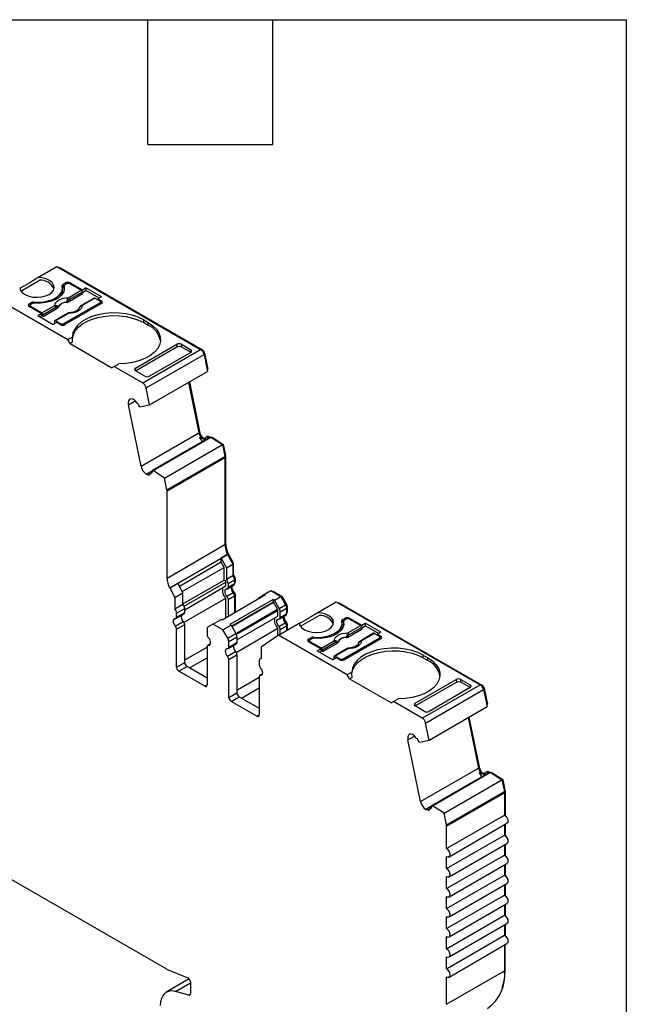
# Model space of a CAD drawing. Header units: millimetres. Extents: x 6 to 273, y 6 to 210.
# Tile 8 of 8: x 236 to 273, y 149 to 210. Entities that reach past the tile are written whole.
import ezdxf

# ---------------------------------------------------------------- set-up
doc = ezdxf.new("R2010")
doc.units = ezdxf.units.MM
doc.linetypes.add('SLD-Solid', pattern=[0])
doc.layers.add('TEXT', color=140, linetype='SLD-Solid', lineweight=25)

msp = doc.modelspace()

# ---------------------------------------------------------------- linework, layer by layer
for p, q in [((237.119, 193.805), (238.28, 194.475)), ((238.28, 194.475), (247.062, 189.405)), ((238.382, 194.416), (238.418, 194.436)), ((238.418, 194.436), (247.168, 189.385)), ((236.087, 192.973), (237.232, 193.634)), ((238.631, 192.995), (238.631, 193.158)), ((238.811, 193.475), (238.669, 193.393)), ((238.669, 193.23), (238.669, 193.393)), ((238.669, 193.23), (238.717, 193.257)), ((238.717, 193.271), (238.717, 193.107)), ((238.719, 193.254), (238.719, 193.091)), ((238.728, 193.046), (238.719, 193.091)), ((238.881, 193.414), (238.775, 193.352)), ((238.811, 193.475), (238.811, 193.373)), ((239.093, 193.475), (239.839, 193.045)), ((239.093, 193.414), (239.093, 193.475)), ((239.093, 193.414), (239.771, 193.022)), ((239.839, 193.045), (240.051, 193.167)), ((240.999, 192.62), (240.051, 193.167)), ((240.051, 193.167), (240.051, 193.004)), ((238.983, 192.315), (239.848, 192.815)), ((238.984, 192.568), (239.771, 193.022)), ((239.842, 192.907), (239.054, 192.453)), ((240.558, 192.544), (239.771, 192.09)), ((240.608, 192.539), (239.821, 192.085)), ((239.839, 192.926), (239.839, 193.045)), ((239.842, 192.907), (239.848, 192.815)), ((239.843, 192.884), (240.051, 193.004)), ((240.858, 192.538), (240.051, 193.004)), ((240.608, 192.539), (240.897, 192.373)), ((240.999, 192.62), (240.787, 192.497)), ((240.787, 192.497), (241.003, 192.373)), ((240.787, 192.497), (240.787, 192.436)), ((234.745, 192.434), (238.952, 190.005)), ((236.725, 192.271), (236.583, 192.189)), ((236.583, 192.026), (236.583, 192.189)), ((236.583, 192.026), (236.645, 192.062)), ((237.329, 191.595), (236.583, 192.026)), ((236.645, 192.087), (236.645, 191.99)), ((236.795, 192.209), (236.689, 192.148)), ((237.367, 191.635), (236.689, 192.026)), ((236.689, 192.026), (236.689, 191.964)), ((236.725, 192.271), (236.725, 192.169)), ((236.897, 192.241), (236.897, 192.303)), ((237.367, 191.635), (238.154, 192.089)), ((238.225, 191.974), (237.437, 191.519)), ((237.444, 191.427), (238.309, 191.926)), ((238.705, 190.985), (240.897, 192.25)), ((241.003, 192.209), (238.775, 190.924)), ((240.897, 192.148), (240.897, 192.25)), ((240.941, 192.174), (240.941, 192.311)), ((241.003, 192.209), (240.941, 192.245)), ((241.003, 192.209), (241.003, 192.373)), ((237.116, 191.473), (237.329, 191.595)), ((237.116, 191.473), (238.065, 190.926)), ((237.258, 191.391), (237.329, 191.432)), ((237.329, 191.595), (237.329, 191.432)), ((237.444, 191.427), (237.329, 191.493)), ((237.444, 191.427), (237.437, 191.519)), ((238.941, 191.611), (238.154, 191.156)), ((238.991, 191.606), (238.204, 191.151)), ((238.277, 191.048), (238.065, 190.926)), ((238.133, 191.118), (238.126, 191.033)), ((238.188, 190.997), (238.126, 191.033)), ((238.492, 190.985), (238.204, 191.151)), ((238.492, 190.924), (238.277, 191.048)), ((238.492, 190.924), (238.492, 190.985)), ((238.705, 190.985), (238.705, 190.897)), ((243.584, 191.209), (243.866, 191.046)), ((243.584, 191.046), (243.584, 191.209)), ((243.584, 191.046), (243.866, 190.883)), ((243.866, 190.883), (243.866, 191.046)), ((239.23, 190.166), (238.952, 190.005)), ((239.093, 189.76), (238.952, 190.005)), ((239.245, 189.848), (239.093, 189.76)), ((239.093, 189.76), (241.639, 188.291)), ((243.089, 188.271), (245.598, 189.719)), ((243.089, 188.107), (245.611, 189.563)), ((245.598, 189.719), (245.611, 189.563)), ((245.882, 189.719), (246.453, 189.389)), ((245.894, 189.563), (245.882, 189.719)), ((245.894, 189.563), (246.466, 189.233)), ((243.526, 187.364), (247.062, 189.405)), ((243.731, 187.065), (247.267, 189.106)), ((246.453, 189.226), (243.944, 187.777)), ((246.453, 189.389), (246.466, 189.233)), ((247.123, 189.359), (247.168, 189.385)), ((247.253, 189.156), (247.304, 189.185)), ((247.267, 189.106), (247.48, 188.063)), ((247.304, 189.185), (247.505, 188.207)), ((241.78, 188.372), (241.639, 188.291)), ((241.78, 188.372), (242.059, 188.533)), ((241.78, 188.372), (243.526, 187.364)), ((243.077, 188.1), (243.089, 188.271)), ((243.66, 187.777), (243.089, 188.107)), ((243.944, 186.022), (247.48, 188.063)), ((247.456, 188.179), (247.505, 188.207)), ((243.944, 186.022), (243.731, 187.065)), ((246.325, 187.397), (246.956, 184.316)), ((246.373, 187.425), (246.993, 184.395)), ((242.652, 186.03), (243.061, 186.267)), ((243.42, 182.275), (242.652, 186.03)), ((242.921, 186.36), (242.8, 186.392)), ((243.228, 186.108), (243.178, 186.122)), ((243.358, 185.904), (243.317, 185.915)), ((243.358, 185.904), (243.944, 186.022)), ((243.42, 182.275), (246.956, 184.316)), ((244.154, 182.015), (247.69, 184.056)), ((246.945, 184.367), (246.993, 184.395)), ((246.992, 184.013), (247.063, 184.054)), ((247.063, 184.054), (247.346, 183.978)), ((247.464, 184.087), (247.393, 184.046)), ((247.475, 184.053), (247.546, 184.094)), ((247.475, 184.053), (247.578, 184.026)), ((247.546, 184.094), (247.648, 184.067)), ((247.578, 184.026), (247.648, 184.067)), ((247.648, 184.067), (247.69, 184.056)), ((247.664, 184.062), (247.67, 184.066)), ((247.67, 184.066), (247.773, 184.039)), ((247.69, 184.056), (248.394, 183.593)), ((244.113, 182.026), (247.578, 184.026)), ((244.858, 181.551), (248.394, 183.593)), ((246.992, 184.013), (247.292, 183.933)), ((247.146, 184.032), (247.152, 184.035)), ((247.152, 184.035), (247.347, 183.983)), ((247.292, 183.933), (247.342, 183.962)), ((247.763, 184.008), (247.803, 184.031)), ((247.773, 184.039), (247.803, 184.031)), ((247.803, 184.031), (248.444, 183.608)), ((248.394, 183.593), (248.54, 182.876)), ((248.396, 183.58), (248.444, 183.608)), ((248.444, 183.608), (248.578, 182.956)), ((245.005, 180.835), (248.54, 182.876)), ((248.53, 182.928), (248.578, 182.956)), ((248.538, 182.885), (248.583, 182.911)), ((248.583, 182.911), (248.583, 177.584)), ((245.012, 180.767), (248.547, 182.809)), ((248.547, 182.809), (248.547, 177.482)), ((244.115, 182.001), (243.743, 181.786)), ((243.743, 181.786), (243.864, 181.754)), ((243.864, 181.754), (244.014, 181.841)), ((244.111, 181.92), (244.028, 181.873)), ((244.047, 181.874), (244.11, 181.91)), ((244.047, 181.874), (244.097, 181.861)), ((244.113, 182.026), (244.154, 182.015)), ((244.858, 181.551), (244.154, 182.015)), ((245.005, 180.835), (244.858, 181.551)), ((245.012, 175.441), (245.012, 180.767)), ((245.012, 175.441), (248.547, 177.482)), ((248.547, 177.564), (248.583, 177.584)), ((245.17, 174.836), (248.705, 176.877)), ((248.705, 176.875), (248.317, 176.65)), ((248.685, 176.918), (248.741, 176.95)), ((248.687, 176.914), (248.741, 176.945)), ((248.705, 176.877), (248.705, 176.875)), ((248.705, 176.875), (249.02, 176.292)), ((248.741, 176.95), (248.741, 176.945)), ((248.741, 176.945), (249.055, 176.363)), ((248.317, 176.407), (245.765, 174.934)), ((248.317, 176.407), (248.317, 176.65)), ((248.317, 176.65), (248.631, 176.067)), ((248.489, 176.086), (248.317, 176.407)), ((248.631, 176.067), (249.02, 176.292)), ((248.999, 176.33), (249.055, 176.363)), ((249.02, 176.292), (249.02, 175.607)), ((249.055, 176.363), (249.055, 175.653)), ((245.938, 174.613), (248.489, 176.086)), ((248.489, 175.317), (248.489, 176.086)), ((248.631, 176.067), (248.631, 175.382)), ((249.02, 175.633), (249.055, 175.653)), ((245.17, 174.834), (245.665, 175.119)), ((245.979, 174.537), (245.665, 175.119)), ((245.979, 173.868), (248.489, 175.317)), ((246.058, 173.719), (248.599, 175.186)), ((248.599, 174.958), (248.599, 175.186)), ((248.631, 175.382), (249.02, 175.607)), ((248.741, 175.104), (249.13, 175.328)), ((248.741, 175.104), (248.741, 174.876)), ((248.741, 174.876), (249.13, 175.101)), ((249.121, 175.405), (249.165, 175.43)), ((249.13, 175.328), (249.13, 175.101)), ((249.13, 175.182), (249.165, 175.203)), ((249.13, 175.149), (249.144, 175.157)), ((249.165, 175.43), (249.165, 175.203)), ((245.17, 174.834), (245.17, 174.836)), ((245.17, 174.834), (245.484, 174.251)), ((245.484, 174.251), (245.979, 174.537)), ((245.979, 173.851), (245.979, 174.537)), ((246.089, 173.509), (248.599, 174.958)), ((248.656, 174.327), (249.045, 174.551)), ((248.699, 174.785), (249.088, 175.009)), ((249.068, 174.523), (249.123, 174.554)), ((249.117, 174.427), (249.165, 174.455)), ((249.165, 174.455), (249.165, 173.333)), ((250.665, 174.28), (250.956, 174.448)), ((250.956, 174.448), (251.345, 174.673)), ((250.956, 174.448), (251.027, 174.407)), ((251.345, 174.673), (251.958, 174.319)), ((251.445, 174.615), (251.48, 174.635)), ((251.48, 174.635), (252.035, 174.315)), ((245.484, 174.251), (245.484, 173.566)), ((245.484, 173.566), (245.979, 173.851)), ((246.048, 172.737), (248.599, 174.21)), ((251.027, 174.407), (248.375, 172.877)), ((248.599, 173.006), (248.599, 174.21)), ((248.741, 174.128), (249.13, 174.352)), ((248.741, 174.128), (248.741, 173.088)), ((251.499, 174.135), (248.847, 172.604)), ((251.499, 173.972), (248.953, 172.502)), ((248.959, 172.492), (251.511, 173.965)), ((249.13, 174.352), (249.13, 173.312)), ((251.499, 174.135), (251.499, 173.972)), ((251.569, 174.094), (251.499, 174.135)), ((251.511, 173.965), (251.499, 173.972)), ((251.761, 173.532), (251.511, 173.965)), ((251.569, 174.094), (251.958, 174.319)), ((251.861, 173.589), (251.569, 174.094)), ((251.958, 174.319), (252.25, 173.814)), ((251.979, 174.283), (252.035, 174.315)), ((252.035, 174.315), (252.306, 173.846)), ((252.25, 173.814), (252.306, 173.846)), ((254.184, 173.326), (255.345, 173.996)), ((255.345, 173.996), (264.127, 168.927)), ((255.447, 173.937), (255.483, 173.958)), ((255.483, 173.958), (264.233, 168.907)), ((245.553, 172.968), (246.048, 173.254)), ((245.594, 173.287), (246.089, 173.573)), ((245.594, 173.06), (246.089, 173.346)), ((245.594, 173.06), (245.594, 173.287)), ((246.089, 173.346), (246.089, 173.573)), ((249.209, 172.059), (251.761, 173.532)), ((249.24, 171.995), (251.781, 173.462)), ((251.781, 173.121), (251.781, 173.462)), ((251.861, 173.589), (252.25, 173.814)), ((251.923, 173.38), (252.312, 173.605)), ((251.923, 173.039), (251.923, 173.38)), ((251.923, 173.039), (252.312, 173.264)), ((252.303, 173.681), (252.347, 173.707)), ((252.312, 173.605), (252.312, 173.264)), ((252.312, 173.346), (252.347, 173.366)), ((252.312, 173.312), (252.326, 173.32)), ((252.347, 173.707), (252.347, 173.366)), ((245.509, 172.51), (246.004, 172.796)), ((247.809, 172.632), (247.518, 172.463)), ((247.809, 172.632), (248.304, 172.917)), ((248.423, 172.278), (247.809, 172.632)), ((248.375, 172.877), (248.304, 172.917)), ((249.271, 171.672), (251.781, 173.121)), ((251.81, 171.955), (253.077, 172.687)), ((251.838, 172.49), (252.227, 172.714)), ((251.881, 172.948), (252.27, 173.172)), ((252.25, 172.686), (252.305, 172.717)), ((253.151, 172.494), (254.297, 173.156)), ((255.696, 172.517), (255.696, 172.68)), ((255.734, 172.915), (255.875, 172.996)), ((255.734, 172.751), (255.734, 172.915)), ((255.734, 172.751), (255.782, 172.779)), ((255.782, 172.792), (255.782, 172.629)), ((255.784, 172.776), (255.784, 172.613)), ((255.946, 172.935), (255.84, 172.874)), ((255.875, 172.996), (255.875, 172.894)), ((256.158, 172.996), (256.904, 172.566)), ((256.158, 172.935), (256.158, 172.996)), ((256.158, 172.935), (256.836, 172.544)), ((256.904, 172.566), (257.116, 172.689)), ((258.064, 172.141), (257.116, 172.689)), ((257.116, 172.689), (257.116, 172.525)), ((245.594, 172.311), (246.089, 172.597)), ((245.594, 169.991), (245.594, 172.311)), ((246.089, 170.277), (246.089, 172.597)), ((247.456, 172.326), (247.456, 171.985)), ((248.423, 172.278), (248.918, 172.563)), ((248.714, 171.773), (248.423, 172.278)), ((248.714, 171.773), (249.209, 172.059)), ((248.847, 172.604), (248.918, 172.563)), ((248.918, 172.563), (249.209, 172.059)), ((249.23, 170.9), (251.781, 172.373)), ((251.781, 171.936), (251.781, 172.373)), ((251.923, 172.291), (252.312, 172.516)), ((251.923, 172.021), (251.923, 172.291)), ((252.299, 172.59), (252.347, 172.618)), ((252.312, 172.516), (252.312, 172.245)), ((252.347, 172.618), (252.347, 172.266)), ((255.793, 172.568), (255.784, 172.613)), ((256.048, 171.837), (256.913, 172.336)), ((256.049, 172.089), (256.836, 172.544)), ((256.906, 172.429), (256.119, 171.974)), ((257.623, 172.066), (256.836, 171.611)), ((257.673, 172.061), (256.886, 171.606)), ((256.904, 172.447), (256.904, 172.566)), ((256.906, 172.429), (256.913, 172.336)), ((256.908, 172.405), (257.116, 172.525)), ((257.923, 172.06), (257.116, 172.525)), ((257.673, 172.061), (257.961, 171.894)), ((258.064, 172.141), (257.852, 172.019)), ((247.658, 171.421), (247.497, 171.328)), ((248.776, 171.564), (249.271, 171.85)), ((248.776, 171.223), (248.776, 171.564)), ((248.776, 171.223), (249.271, 171.509)), ((249.271, 171.85), (249.271, 171.509)), ((251.81, 171.955), (250.748, 171.212)), ((256.017, 169.527), (251.81, 171.955)), ((253.648, 171.711), (253.79, 171.792)), ((253.648, 171.547), (253.648, 171.711)), ((253.648, 171.547), (253.71, 171.583)), ((254.393, 171.117), (253.648, 171.547)), ((253.71, 171.608), (253.71, 171.511)), ((253.86, 171.731), (253.754, 171.67)), ((254.432, 171.156), (253.754, 171.547)), ((253.754, 171.547), (253.754, 171.486)), ((253.79, 171.792), (253.79, 171.69)), ((253.962, 171.762), (253.962, 171.825)), ((254.432, 171.156), (255.219, 171.61)), ((255.289, 171.495), (254.502, 171.041)), ((254.509, 170.948), (255.374, 171.448)), ((255.769, 170.506), (257.961, 171.772)), ((258.068, 171.731), (255.84, 170.445)), ((257.852, 172.019), (258.068, 171.894)), ((257.852, 172.019), (257.852, 171.957)), ((257.961, 171.67), (257.961, 171.772)), ((258.005, 171.695), (258.005, 171.833)), ((258.067, 171.731), (258.005, 171.767)), ((258.068, 171.731), (258.068, 171.894)), ((246.089, 170.44), (247.456, 171.229)), ((247.456, 171.237), (247.456, 168.916)), ((247.541, 171.337), (247.65, 171.401)), ((248.691, 170.673), (249.186, 170.959)), ((248.735, 171.131), (249.23, 171.417)), ((250.748, 171.212), (250.748, 170.527)), ((254.181, 170.995), (254.393, 171.117)), ((254.181, 170.995), (255.129, 170.447)), ((254.323, 170.913), (254.393, 170.954)), ((254.393, 171.117), (254.393, 170.954)), ((254.509, 170.948), (254.393, 171.015)), ((254.509, 170.948), (254.502, 171.041)), ((256.006, 171.132), (255.219, 170.678)), ((256.056, 171.127), (255.269, 170.673)), ((245.594, 169.991), (246.089, 170.277)), ((246.372, 169.95), (247.456, 170.576)), ((248.776, 170.475), (249.271, 170.76)), ((248.776, 168.154), (248.776, 170.475)), ((249.271, 170.76), (249.271, 168.44)), ((250.638, 170.376), (250.638, 170.148)), ((250.748, 170.541), (250.7, 170.513)), ((255.342, 170.57), (255.129, 170.447)), ((255.198, 170.639), (255.191, 170.554)), ((255.253, 170.519), (255.191, 170.554)), ((255.557, 170.506), (255.269, 170.673)), ((255.557, 170.445), (255.342, 170.57)), ((255.557, 170.445), (255.557, 170.506)), ((255.769, 170.506), (255.769, 170.419)), ((260.648, 170.731), (260.931, 170.568)), ((260.648, 170.568), (260.648, 170.731)), ((260.648, 170.568), (260.931, 170.404)), ((260.931, 170.404), (260.931, 170.568)), ((245.736, 169.746), (246.231, 170.032)), ((247.314, 168.835), (245.736, 169.746)), ((247.456, 169.324), (246.231, 170.032)), ((256.295, 169.687), (256.017, 169.527)), ((249.271, 168.603), (250.638, 169.392)), ((250.638, 169.4), (250.638, 167.079)), ((250.84, 169.584), (250.679, 169.491)), ((250.723, 169.5), (250.832, 169.564)), ((256.158, 169.282), (256.017, 169.527)), ((256.31, 169.369), (256.158, 169.282)), ((256.158, 169.282), (258.704, 167.812)), ((260.154, 167.792), (262.663, 169.241)), ((260.154, 167.628), (262.676, 169.084)), ((262.663, 169.241), (262.676, 169.084)), ((262.947, 169.241), (263.518, 168.911)), ((262.959, 169.085), (262.947, 169.241)), ((262.959, 169.085), (263.531, 168.755)), ((247.314, 168.835), (247.456, 168.916)), ((248.776, 168.154), (249.271, 168.44)), ((249.554, 168.113), (250.638, 168.739)), ((260.591, 166.886), (264.127, 168.927)), ((260.796, 166.586), (264.331, 168.627)), ((263.518, 168.747), (261.009, 167.299)), ((263.518, 168.911), (263.531, 168.755)), ((264.188, 168.881), (264.233, 168.907)), ((264.318, 168.677), (264.369, 168.707)), ((264.331, 168.627), (264.545, 167.585)), ((264.369, 168.707), (264.569, 167.728)), ((248.918, 167.909), (249.413, 168.195)), ((250.496, 166.998), (248.918, 167.909)), ((249.413, 168.195), (250.638, 167.488)), ((258.845, 167.894), (258.704, 167.812)), ((258.845, 167.894), (259.124, 168.055)), ((260.591, 166.886), (258.845, 167.894)), ((260.142, 167.622), (260.154, 167.792)), ((260.725, 167.298), (260.153, 167.628)), ((261.009, 165.544), (264.545, 167.585)), ((264.521, 167.7), (264.569, 167.728)), ((250.496, 166.998), (250.638, 167.079)), ((263.39, 166.918), (264.02, 163.837)), ((263.438, 166.946), (264.058, 163.917)), ((261.009, 165.544), (260.796, 166.586)), ((259.716, 165.552), (260.126, 165.788)), ((260.485, 161.796), (259.716, 165.552)), ((259.986, 165.881), (259.865, 165.914)), ((260.293, 165.63), (260.243, 165.643)), ((260.423, 165.426), (260.382, 165.437)), ((260.423, 165.426), (261.009, 165.544)), ((260.485, 161.796), (264.02, 163.837)), ((264.01, 163.889), (264.058, 163.917)), ((264.529, 163.608), (264.458, 163.568)), ((264.54, 163.575), (264.611, 163.616)), ((264.611, 163.616), (264.713, 163.588)), ((261.178, 161.547), (264.643, 163.547)), ((261.219, 161.536), (264.754, 163.577)), ((261.923, 161.073), (265.458, 163.114)), ((264.057, 163.535), (264.127, 163.576)), ((264.057, 163.535), (264.357, 163.455)), ((264.127, 163.576), (264.41, 163.5)), ((264.211, 163.553), (264.217, 163.557)), ((264.217, 163.557), (264.412, 163.505)), ((264.357, 163.455), (264.407, 163.483)), ((264.54, 163.575), (264.643, 163.547)), ((264.713, 163.588), (264.754, 163.577)), ((264.729, 163.584), (264.735, 163.587)), ((264.735, 163.587), (264.838, 163.56)), ((264.754, 163.577), (265.458, 163.114)), ((264.828, 163.529), (264.867, 163.552)), ((264.838, 163.56), (264.867, 163.552)), ((264.867, 163.552), (265.509, 163.13)), ((265.458, 163.114), (265.605, 162.398)), ((265.461, 163.102), (265.509, 163.13)), ((265.509, 163.13), (265.643, 162.477)), ((262.07, 160.357), (265.605, 162.398)), ((265.594, 162.449), (265.643, 162.477)), ((265.603, 162.406), (265.648, 162.432)), ((265.648, 162.432), (265.648, 161.068)), ((262.077, 160.289), (265.612, 162.33)), ((265.612, 162.33), (265.612, 160.965)), ((261.18, 161.522), (260.808, 161.308)), ((260.808, 161.308), (260.928, 161.275)), ((260.928, 161.275), (261.078, 161.362)), ((261.176, 161.442), (261.093, 161.394)), ((261.112, 161.396), (261.174, 161.432)), ((261.112, 161.396), (261.162, 161.382)), ((261.178, 161.547), (261.219, 161.536)), ((261.923, 161.073), (261.219, 161.536)), ((262.07, 160.357), (261.923, 161.073)), ((262.077, 158.924), (265.612, 160.965)), ((265.612, 161.047), (265.648, 161.068)), ((265.648, 161.068), (265.648, 160.942)), ((262.077, 158.924), (262.077, 160.289)), ((262.227, 158.42), (265.762, 160.461)), ((265.612, 160.374), (265.612, 159.741)), ((265.648, 160.395), (265.648, 159.717)), ((262.077, 157.7), (265.612, 159.741)), ((262.227, 157.195), (265.762, 159.236)), ((265.612, 159.149), (265.612, 158.516)), ((265.648, 159.17), (265.648, 158.492)), ((262.077, 156.475), (265.612, 158.516)), ((262.077, 157.7), (262.077, 158.435)), ((262.227, 155.97), (265.762, 158.011)), ((265.612, 157.924), (265.612, 157.291)), ((265.648, 157.945), (265.648, 157.267)), ((234.835, 157.414), (244.968, 151.564)), ((262.077, 155.25), (265.612, 157.291)), ((262.077, 156.475), (262.077, 157.21)), ((262.227, 154.745), (265.762, 156.786)), ((265.612, 156.7), (265.612, 156.066)), ((265.648, 156.72), (265.648, 156.042)), ((262.077, 154.025), (265.612, 156.066)), ((262.077, 155.25), (262.077, 155.985)), ((262.227, 153.52), (265.762, 155.561)), ((265.612, 155.475), (265.612, 154.841)), ((265.648, 155.495), (265.648, 154.818)), ((262.077, 152.8), (265.612, 154.841)), ((262.077, 154.025), (262.077, 154.76)), ((262.227, 152.296), (265.762, 154.337)), ((265.612, 154.25), (265.612, 153.617)), ((265.648, 154.27), (265.648, 153.593)), ((262.077, 151.576), (265.612, 153.617)), ((262.077, 152.8), (262.077, 153.535)), ((262.227, 151.071), (265.762, 153.112)), ((265.612, 153.025), (265.612, 151.444)), ((265.648, 151.546), (265.648, 153.046)), ((262.077, 151.576), (262.077, 152.31)), ((245.072, 151.513), (246.273, 151.028)), ((262.077, 149.403), (265.612, 151.444)), ((262.077, 149.403), (262.077, 151.086)), ((265.612, 151.526), (265.648, 151.546)), ((246.368, 150.95), (244.96, 150.138)), ((245.516, 150.187), (246.436, 150.718)), ((246.436, 150.772), (246.436, 150.067)), ((246.331, 149.969), (245.516, 150.187)), ((246.331, 149.969), (246.431, 150.027))]:
    msp.add_line(p, q)
at = {"flags": 128}
for points in [[(236.012, 193.166), (236.061, 193.014), (236.175, 192.874), (236.346, 192.755), (236.564, 192.665), (236.814, 192.61), (237.08, 192.593), (237.345, 192.616), (237.591, 192.676), (237.803, 192.771), (237.967, 192.893), (238.071, 193.035), (238.11, 193.188), (238.081, 193.342), (237.986, 193.486), (237.83, 193.612), (237.624, 193.711), (237.382, 193.776), (237.119, 193.805)], [(236.897, 192.303), (237.21, 192.294), (237.52, 192.322), (237.812, 192.387), (238.075, 192.486), (238.297, 192.613), (238.468, 192.765), (238.58, 192.934), (238.629, 193.113), (238.613, 193.293)], [(238.719, 193.254), (238.731, 193.07), (238.678, 192.889), (238.562, 192.718), (238.387, 192.564), (238.162, 192.433), (237.895, 192.333), (237.598, 192.266), (237.284, 192.235), (236.965, 192.242)], [(238.717, 193.107), (238.717, 193.104), (238.719, 193.091)], [(238.154, 192.089), (238.171, 192.182), (238.218, 192.272), (238.295, 192.355), (238.398, 192.427), (238.524, 192.487), (238.667, 192.531), (238.822, 192.558), (238.984, 192.568)], [(238.309, 191.926), (238.306, 191.962), (238.303, 191.989)], [(238.363, 192.002), (238.364, 191.994), (238.365, 191.987)], [(238.877, 192.283), (238.877, 192.292), (238.876, 192.298)], [(238.98, 192.38), (238.982, 192.344), (238.983, 192.315)], [(239.821, 192.085), (239.804, 191.992), (239.757, 191.902), (239.68, 191.819), (239.577, 191.747), (239.451, 191.687), (239.308, 191.643), (239.152, 191.615), (238.991, 191.606)], [(239.664, 191.989), (239.663, 191.99), (239.662, 191.992), (239.662, 191.993), (239.663, 191.993), (239.665, 191.993), (239.668, 191.992)], [(243.584, 191.209), (243.256, 191.369), (242.886, 191.495), (242.485, 191.583), (242.065, 191.631), (241.636, 191.638), (241.211, 191.603), (240.803, 191.528), (240.422, 191.414), (240.079, 191.265), (239.785, 191.085), (239.547, 190.879), (239.372, 190.653), (239.266, 190.413), (239.23, 190.166)], [(239.23, 190.005), (239.235, 190.089), (239.293, 190.328), (239.418, 190.559), (239.606, 190.774), (239.853, 190.969), (240.152, 191.138), (240.495, 191.276), (240.872, 191.381), (241.274, 191.448), (241.689, 191.476), (242.107, 191.465), (242.516, 191.415), (242.906, 191.326), (243.265, 191.202), (243.584, 191.046)], [(238.204, 191.151), (238.191, 191.158), (238.178, 191.161), (238.166, 191.161), (238.156, 191.158), (238.147, 191.151), (238.14, 191.143), (238.136, 191.131), (238.133, 191.118)], [(243.866, 191.046), (244.143, 190.857), (244.361, 190.643), (244.514, 190.412), (244.597, 190.169), (244.609, 189.922), (244.549, 189.676), (244.418, 189.441), (244.221, 189.221), (243.963, 189.023), (243.651, 188.853), (243.294, 188.716), (242.902, 188.615), (242.486, 188.553), (242.059, 188.533)], [(242.8, 186.392), (242.756, 186.379), (242.718, 186.354), (242.687, 186.32), (242.663, 186.276), (242.647, 186.223), (242.64, 186.164), (242.641, 186.099), (242.652, 186.03)], [(247.642, 184.069), (247.656, 184.069), (247.67, 184.066)], [(248.656, 174.776), (248.604, 174.768), (248.563, 174.739), (248.538, 174.689), (248.529, 174.625), (248.538, 174.549), (248.563, 174.47), (248.604, 174.394), (248.656, 174.327)], [(253.077, 172.687), (253.126, 172.535), (253.24, 172.395), (253.411, 172.277), (253.629, 172.187), (253.879, 172.132), (254.145, 172.115), (254.41, 172.137), (254.656, 172.198), (254.868, 172.292), (255.031, 172.414), (255.136, 172.557), (255.175, 172.71), (255.146, 172.863), (255.051, 173.008), (254.895, 173.133), (254.689, 173.232), (254.447, 173.298), (254.184, 173.326)], [(245.509, 172.959), (245.457, 172.952), (245.417, 172.922), (245.391, 172.873), (245.382, 172.808), (245.391, 172.733), (245.417, 172.654), (245.457, 172.577), (245.509, 172.51)], [(251.838, 172.49), (251.786, 172.557), (251.745, 172.634), (251.72, 172.713), (251.711, 172.788), (251.72, 172.853), (251.745, 172.902), (251.786, 172.931), (251.838, 172.939)], [(253.962, 171.825), (254.275, 171.815), (254.585, 171.844), (254.877, 171.909), (255.14, 172.007), (255.362, 172.135), (255.532, 172.287), (255.645, 172.456), (255.694, 172.634), (255.678, 172.815)], [(255.784, 172.776), (255.796, 172.592), (255.743, 172.41), (255.627, 172.239), (255.452, 172.085), (255.227, 171.955), (254.96, 171.854), (254.663, 171.787), (254.349, 171.756), (254.03, 171.764)], [(255.782, 172.629), (255.782, 172.626), (255.784, 172.613)], [(255.219, 171.61), (255.236, 171.704), (255.283, 171.793), (255.36, 171.876), (255.463, 171.949), (255.589, 172.008), (255.732, 172.052), (255.887, 172.08), (256.049, 172.089)], [(247.541, 171.337), (247.593, 171.345), (247.633, 171.374), (247.659, 171.424), (247.668, 171.488), (247.659, 171.564), (247.633, 171.643), (247.593, 171.719), (247.541, 171.786)], [(255.374, 171.448), (255.371, 171.483), (255.368, 171.511)], [(255.428, 171.523), (255.429, 171.515), (255.429, 171.509)], [(255.942, 171.805), (255.942, 171.813), (255.941, 171.82)], [(256.045, 171.902), (256.047, 171.865), (256.048, 171.837)], [(256.886, 171.606), (256.869, 171.513), (256.821, 171.423), (256.745, 171.341), (256.641, 171.268), (256.516, 171.209), (256.373, 171.164), (256.217, 171.137), (256.056, 171.127)], [(256.729, 171.511), (256.728, 171.512), (256.727, 171.513), (256.727, 171.515), (256.728, 171.515), (256.73, 171.514), (256.733, 171.513)], [(248.691, 171.122), (248.639, 171.115), (248.599, 171.085), (248.573, 171.036), (248.564, 170.971), (248.573, 170.896), (248.599, 170.817), (248.639, 170.741), (248.691, 170.673)], [(260.648, 170.731), (260.321, 170.891), (259.951, 171.016), (259.55, 171.105), (259.13, 171.153), (258.701, 171.16), (258.276, 171.125), (257.867, 171.049), (257.487, 170.936), (257.144, 170.786), (256.85, 170.606), (256.612, 170.4), (256.437, 170.174), (256.331, 169.934), (256.295, 169.687)], [(256.295, 169.527), (256.299, 169.611), (256.358, 169.85), (256.483, 170.08), (256.671, 170.296), (256.918, 170.491), (257.217, 170.659), (257.56, 170.798), (257.937, 170.902), (258.339, 170.969), (258.754, 170.998), (259.172, 170.987), (259.581, 170.936), (259.97, 170.848), (260.329, 170.724), (260.648, 170.568)], [(255.269, 170.673), (255.255, 170.679), (255.243, 170.682), (255.231, 170.682), (255.221, 170.679), (255.212, 170.673), (255.205, 170.664), (255.2, 170.653), (255.198, 170.639)], [(260.931, 170.568), (261.208, 170.378), (261.426, 170.165), (261.579, 169.934), (261.662, 169.691), (261.674, 169.443), (261.614, 169.198), (261.483, 168.962), (261.286, 168.742), (261.028, 168.544), (260.716, 168.375), (260.359, 168.237), (259.967, 168.136), (259.551, 168.075), (259.124, 168.055)], [(250.723, 169.5), (250.775, 169.508), (250.815, 169.537), (250.841, 169.587), (250.85, 169.652), (250.841, 169.727), (250.815, 169.806), (250.775, 169.882), (250.723, 169.95)], [(259.865, 165.914), (259.821, 165.9), (259.783, 165.876), (259.752, 165.841), (259.728, 165.797), (259.712, 165.745), (259.705, 165.685), (259.706, 165.621), (259.716, 165.552)], [(264.707, 163.59), (264.72, 163.59), (264.735, 163.587)], [(265.612, 160.965), (265.693, 160.9), (265.762, 160.807), (265.808, 160.701), (265.824, 160.598), (265.808, 160.514), (265.762, 160.461), (265.762, 160.461)], [(265.612, 159.741), (265.693, 159.675), (265.762, 159.582), (265.808, 159.476), (265.824, 159.373), (265.808, 159.289), (265.762, 159.236), (265.762, 159.236)], [(262.077, 158.435), (262.158, 158.406), (262.227, 158.42), (262.273, 158.473), (262.289, 158.557), (262.273, 158.66), (262.227, 158.766), (262.158, 158.859), (262.077, 158.924)], [(265.612, 158.516), (265.693, 158.45), (265.762, 158.358), (265.808, 158.251), (265.824, 158.148), (265.808, 158.064), (265.762, 158.011), (265.762, 158.011)], [(262.077, 157.21), (262.158, 157.181), (262.227, 157.195), (262.273, 157.248), (262.289, 157.332), (262.273, 157.435), (262.227, 157.541), (262.158, 157.634), (262.077, 157.7)], [(265.612, 157.291), (265.693, 157.226), (265.762, 157.133), (265.808, 157.027), (265.824, 156.924), (265.808, 156.839), (265.762, 156.786), (265.762, 156.786)], [(262.077, 155.985), (262.158, 155.957), (262.227, 155.97), (262.273, 156.023), (262.289, 156.107), (262.273, 156.21), (262.227, 156.316), (262.158, 156.409), (262.077, 156.475)], [(265.612, 156.066), (265.693, 156.001), (265.762, 155.908), (265.808, 155.802), (265.824, 155.699), (265.808, 155.614), (265.762, 155.561), (265.762, 155.561)], [(262.077, 154.76), (262.158, 154.732), (262.227, 154.745), (262.273, 154.798), (262.289, 154.883), (262.273, 154.986), (262.227, 155.092), (262.158, 155.184), (262.077, 155.25)], [(265.612, 154.841), (265.693, 154.776), (265.762, 154.683), (265.808, 154.577), (265.824, 154.474), (265.808, 154.39), (265.762, 154.337), (265.762, 154.337)], [(262.077, 153.535), (262.158, 153.507), (262.227, 153.52), (262.273, 153.573), (262.289, 153.658), (262.273, 153.761), (262.227, 153.867), (262.158, 153.96), (262.077, 154.025)], [(265.612, 153.617), (265.693, 153.551), (265.762, 153.458), (265.808, 153.352), (265.824, 153.249), (265.808, 153.165), (265.762, 153.112), (265.762, 153.112)], [(262.077, 152.31), (262.158, 152.282), (262.227, 152.296), (262.273, 152.349), (262.289, 152.433), (262.273, 152.536), (262.227, 152.642), (262.158, 152.735), (262.077, 152.8)], [(262.077, 151.086), (262.158, 151.057), (262.227, 151.071), (262.273, 151.124), (262.289, 151.208), (262.273, 151.311), (262.227, 151.417), (262.158, 151.51), (262.077, 151.576)], [(245.516, 150.187), (245.325, 150.219), (245.148, 150.207), (244.989, 150.154), (244.853, 150.059), (244.743, 149.925), (244.663, 149.757), (244.614, 149.558), (244.597, 149.335)], [(246.331, 149.969), (246.352, 149.966), (246.373, 149.967), (246.391, 149.973), (246.406, 149.984), (246.419, 149.999), (246.428, 150.018), (246.434, 150.041), (246.436, 150.067)]]:
    msp.add_lwpolyline(points, dxfattribs=at)
for centre, radius, start, end in [((237.282, 192.729), 0.906, 25.37702, 93.17999), ((238.704, 193.308), 0.0919, 112.11411, 189.09315), ((238.738, 193.105), 0.142, 119.04502, 139.60223), ((238.81, 193.267), 0.0925, 112.32046, 187.67416), ((238.952, 193.202), 0.307, 62.60967, 117.39033), ((238.987, 193.209), 0.231, 62.60967, 117.39033), ((238.076, 193.002), 0.555, 325.37135, 359.26032), ((238.9, 192.437), 0.155, 5.689, 57.19914), ((239.687, 192.892), 0.155, 5.689, 57.19914), ((240.579, 192.499), 0.0498, 54.01818, 114.67136), ((236.614, 192.107), 0.0873, 110.78342, 249.21658), ((236.713, 192.087), 0.0655, 110.78342, 249.21658), ((236.864, 192.004), 0.301, 83.66933, 117.59762), ((236.934, 191.944), 0.3, 84.14931, 117.63517), ((238.07, 191.958), 0.155, 5.689, 57.19914), ((238.195, 192.036), 0.118, 336.66803, 18.17484), ((238.865, 191.726), 0.573, 88.8448, 151.14983), ((238.865, 191.712), 0.571, 88.81364, 151.18098), ((238.658, 191.998), 0.5, 49.88215, 58.74261), ((239.791, 192.045), 0.0497, 54.01601, 114.69586), ((240.873, 192.311), 0.0655, 290.78342, 69.21658), ((240.972, 192.291), 0.0873, 290.78488, 69.21512), ((237.283, 191.504), 0.155, 5.689, 57.19914), ((238.962, 191.567), 0.0484, 53.10271, 115.58682), ((238.598, 191.19), 0.231, 242.60967, 297.39033), ((238.634, 191.196), 0.307, 242.60793, 297.3905), ((243.335, 189.704), 1.293, 9.7759, 65.7396), ((246.806, 189.011), 0.47, 11.6345, 57.00236), ((246.997, 189.122), 0.314, 11.63611, 56.98647), ((243.27, 186.97), 0.47, 11.63444, 57.00242), ((242.785, 185.998), 0.387, 24.92421, 69.36533), ((243.205, 186.193), 0.0765, 204.92297, 249.37201), ((242.518, 185.664), 0.837, 17.47921, 32.05751), ((247.745, 184.486), 0.807, 192.16088, 212.31252), ((247.953, 184.604), 0.982, 192.26006, 215.36897), ((247.444, 183.957), 0.101, 71.70364, 174.83333), ((247.514, 183.993), 0.106, 72.25079, 117.96229), ((247.623, 184.396), 0.738, 211.22043, 233.79847), ((247.304, 183.97), 0.039, 251.7024, 354.83325), ((248.209, 182.806), 0.339, 0.3466, 11.86582), ((248.357, 182.909), 0.226, 0.34662, 11.86612), ((244.197, 182.437), 0.794, 191.81848, 235.11087), ((243.9, 181.865), 0.117, 251.70259, 354.83326), ((244.04, 181.852), 0.0231, 71.70364, 174.83333), ((243.717, 181.981), 0.399, 342.53387, 6.51416), ((244.673, 180.765), 0.339, 0.3466, 11.86582), ((249.939, 177.522), 1.392, 181.62766, 207.61943), ((250.094, 177.625), 1.512, 181.52, 206.47878), ((248.852, 175.414), 0.313, 2.93171, 49.65602), ((246.403, 175.481), 1.392, 181.62766, 207.61943), ((248.472, 175.19), 0.128, 357.89103, 82.03103), ((248.279, 175.082), 0.462, 2.68166, 40.48104), ((248.668, 175.307), 0.462, 2.68166, 40.48104), ((249.031, 175.09), 0.0995, 305.30553, 6.00656), ((249.116, 175.198), 0.0497, 305.30549, 6.00642), ((249.023, 174.677), 0.631, 163.89123, 227.81637), ((248.657, 174.861), 0.0853, 269.39193, 10.36551), ((249.314, 174.84), 0.395, 168.79207, 226.95594), ((249.582, 174.986), 0.631, 184.99497, 223.2821), ((248.819, 174.337), 0.311, 2.82619, 43.43118), ((249.01, 174.447), 0.156, 2.82619, 43.43112), ((245.628, 173.552), 0.462, 2.68166, 40.48104), ((248.43, 174.113), 0.311, 2.82624, 43.43124), ((250.747, 174.162), 0.144, 125.0293, 179.62092), ((252.059, 173.697), 0.289, 1.95644, 31.14371), ((245.133, 173.266), 0.462, 2.68166, 40.48104), ((245.99, 173.335), 0.0995, 305.30615, 6.0066), ((251.637, 173.457), 0.144, 1.95644, 31.14371), ((251.49, 173.366), 0.433, 1.95651, 31.14374), ((251.879, 173.59), 0.433, 1.95644, 31.14371), ((252.213, 173.254), 0.0995, 305.30553, 6.00656), ((252.298, 173.361), 0.0497, 305.30551, 6.00648), ((245.51, 173.044), 0.0853, 269.39187, 10.36541), ((246.274, 173.084), 0.395, 168.79176, 226.95601), ((245.778, 172.582), 0.311, 2.82624, 43.43124), ((252.205, 172.84), 0.631, 163.89123, 227.81638), ((251.839, 173.024), 0.0853, 269.39191, 10.36543), ((252.496, 173.003), 0.395, 168.79207, 226.95594), ((252.764, 173.149), 0.631, 184.99497, 223.2821), ((252.001, 172.5), 0.311, 2.82621, 43.43121), ((252.192, 172.61), 0.156, 2.82621, 43.43118), ((254.347, 172.251), 0.906, 25.37696, 93.1799), ((255.768, 172.829), 0.0919, 112.1144, 189.09381), ((255.803, 172.627), 0.142, 119.04503, 139.60213), ((255.875, 172.788), 0.0925, 112.32046, 187.67416), ((256.017, 172.723), 0.307, 62.60967, 117.39033), ((256.052, 172.73), 0.231, 62.60967, 117.39033), ((245.283, 172.296), 0.311, 2.82619, 43.43118), ((247.606, 172.341), 0.151, 125.69804, 185.62038), ((248.839, 171.835), 0.433, 1.95651, 31.14374), ((251.612, 172.276), 0.311, 2.82617, 43.43125), ((255.141, 172.524), 0.555, 325.37137, 359.26032), ((255.965, 171.959), 0.155, 5.689, 57.19914), ((256.752, 172.413), 0.155, 5.689, 57.19914), ((257.643, 172.021), 0.0498, 54.01818, 114.67136), ((247.767, 172), 0.311, 182.82625, 223.43132), ((248.344, 171.549), 0.433, 1.95644, 31.14371), ((249.172, 171.498), 0.0995, 305.30561, 6.00658), ((253.679, 171.629), 0.0873, 110.78342, 249.21658), ((253.777, 171.608), 0.0655, 110.78342, 249.21658), ((253.929, 171.526), 0.301, 83.66933, 117.59762), ((253.999, 171.465), 0.3, 84.14931, 117.63517), ((255.135, 171.48), 0.155, 5.689, 57.19914), ((255.26, 171.558), 0.118, 336.66803, 18.17484), ((255.93, 171.247), 0.573, 88.8448, 151.14983), ((255.93, 171.233), 0.571, 88.81364, 151.18098), ((255.722, 171.519), 0.5, 49.88215, 58.74261), ((256.856, 171.566), 0.0497, 54.01601, 114.69586), ((257.938, 171.833), 0.0655, 290.78342, 69.21658), ((258.037, 171.813), 0.0873, 290.78377, 69.21623), ((247.54, 171.252), 0.0853, 89.39189, 190.36549), ((248.692, 171.208), 0.0853, 269.39187, 10.36541), ((249.456, 171.247), 0.395, 168.79207, 226.95595), ((248.96, 170.745), 0.311, 2.82617, 43.43125), ((254.348, 171.025), 0.155, 5.689, 57.19914), ((256.027, 171.089), 0.0484, 53.10271, 115.58682), ((246.396, 170.291), 0.307, 182.60557, 237.39449), ((248.465, 170.459), 0.311, 2.82621, 43.43121), ((250.767, 170.397), 0.131, 98.38581, 189.50159), ((255.663, 170.711), 0.231, 242.60967, 297.39033), ((255.699, 170.718), 0.307, 242.60937, 297.39029), ((260.4, 169.225), 1.293, 9.77595, 65.73959), ((245.901, 170.005), 0.307, 182.60548, 237.39441), ((250.949, 170.164), 0.311, 182.8262, 223.43122), ((250.722, 169.415), 0.0853, 89.39185, 190.36535), ((247.37, 168.902), 0.0873, 230.79665, 9.21405), ((249.578, 168.454), 0.307, 182.60547, 237.39452), ((263.871, 168.532), 0.47, 11.62784, 57.06609), ((264.062, 168.644), 0.313, 11.62784, 57.06609), ((249.083, 168.168), 0.307, 182.60546, 237.39453), ((250.552, 167.065), 0.0873, 230.79685, 9.21407), ((260.335, 166.491), 0.47, 11.62784, 57.06609), ((259.85, 165.519), 0.387, 24.92421, 69.36533), ((260.27, 165.715), 0.0765, 204.92358, 249.36875), ((259.583, 165.185), 0.837, 17.47921, 32.05739), ((264.81, 164.007), 0.807, 192.16081, 212.31278), ((265.018, 164.125), 0.982, 192.26003, 215.36918), ((264.579, 163.515), 0.106, 72.25079, 117.96229), ((264.688, 163.917), 0.738, 211.22067, 233.79849), ((264.369, 163.492), 0.039, 251.7024, 354.83325), ((264.508, 163.479), 0.101, 71.70364, 174.83333), ((265.274, 162.328), 0.339, 0.3466, 11.86582), ((265.422, 162.431), 0.226, 0.34662, 11.86612), ((261.262, 161.959), 0.794, 191.81841, 235.11155), ((260.965, 161.386), 0.117, 251.70259, 354.83326), ((261.105, 161.374), 0.0231, 71.70364, 174.83333), ((260.782, 161.502), 0.399, 342.53353, 6.5142), ((261.738, 160.287), 0.339, 0.3466, 11.86582), ((245.389, 152.29), 0.839, 239.84979, 247.82784), ((246.137, 150.762), 0.299, 2.0318, 62.8968), ((263.18, 151.166), 2.448, 304.78547, 6.52671), ((262.089, 151.494), 3.559, 342.2566, 0.83537)]:
    msp.add_arc(centre, radius, start, end)
for points, knots in [([(236.015, 193.164), (236.015, 193.161), (236.015, 193.154), (236.064, 193.173), (236.162, 193.224), (236.312, 193.307), (236.5, 193.418), (236.708, 193.545), (236.92, 193.677), (237.052, 193.762), (237.119, 193.805)], [0, 0, 0, 0, 0.095811, 0.228253, 0.356317, 0.480723, 0.605129, 0.733193, 0.865634, 1, 1, 1, 1]), ([(238.154, 192.089), (238.168, 192.092), (238.196, 192.099), (238.237, 192.098), (238.275, 192.091), (238.297, 192.079), (238.307, 192.073)], [0, 0, 0, 0, 0.251221, 0.500849, 0.763425, 1, 1, 1, 1]), ([(238.307, 192.073), (238.314, 192.067), (238.332, 192.055), (238.352, 192.031), (238.359, 192.012), (238.363, 192.002)], [0, 0, 0, 0, 0.265902, 0.599333, 1, 1, 1, 1]), ([(238.309, 191.926), (238.314, 191.929), (238.318, 191.932), (238.322, 191.934), (238.326, 191.937), (238.33, 191.94), (238.334, 191.943), (238.337, 191.946), (238.341, 191.95), (238.344, 191.953), (238.345, 191.955), (238.347, 191.956), (238.348, 191.958), (238.351, 191.961), (238.354, 191.965), (238.356, 191.968), (238.357, 191.97), (238.358, 191.972), (238.359, 191.974), (238.361, 191.978), (238.363, 191.983), (238.365, 191.987)], [0, 0, 0, 0, 0.0000193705, 0.0000193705, 0.0000193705, 0.0000387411, 0.0000387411, 0.0000387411, 0.0000581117, 0.0000581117, 0.0000581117, 0.0000677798, 0.0000677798, 0.0000677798, 0.0000871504, 0.0000871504, 0.0000871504, 0.0000968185, 0.0000968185, 0.0000968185, 0.0001214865, 0.0001214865, 0.0001214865, 0.0001214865]), ([(238.98, 192.38), (238.968, 192.368), (238.938, 192.338), (238.9, 192.313), (238.876, 192.298)], [0, 0, 0, 0, 0.389276, 1, 1, 1, 1]), ([(238.877, 192.283), (238.883, 192.284), (238.89, 192.285), (238.896, 192.286), (238.902, 192.287), (238.908, 192.288), (238.914, 192.289), (238.92, 192.291), (238.926, 192.292), (238.932, 192.294), (238.935, 192.295), (238.938, 192.295), (238.941, 192.296), (238.946, 192.298), (238.952, 192.3), (238.957, 192.302), (238.96, 192.303), (238.962, 192.305), (238.965, 192.306), (238.971, 192.309), (238.977, 192.312), (238.983, 192.315)], [0, 0, 0, 0, 0.0000193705, 0.0000193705, 0.0000193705, 0.0000387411, 0.0000387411, 0.0000387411, 0.0000581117, 0.0000581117, 0.0000581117, 0.0000677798, 0.0000677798, 0.0000677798, 0.0000871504, 0.0000871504, 0.0000871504, 0.0000968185, 0.0000968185, 0.0000968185, 0.0001214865, 0.0001214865, 0.0001214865, 0.0001214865]), ([(239.616, 191.899), (239.611, 191.886), (239.601, 191.857), (239.534, 191.789), (239.417, 191.721), (239.257, 191.668), (239.105, 191.645), (239.013, 191.643), (238.984, 191.643)], [0, 0, 0, 0, 0.164884, 0.341378, 0.530075, 0.719251, 0.911687, 1, 1, 1, 1]), ([(239.668, 191.992), (239.66, 191.983), (239.643, 191.962), (239.622, 191.923), (239.615, 191.891), (239.612, 191.874)], [0, 0, 0, 0, 0.265902, 0.599333, 1, 1, 1, 1]), ([(239.771, 192.09), (239.749, 192.076), (239.71, 192.051), (239.677, 192.011), (239.662, 191.993)], [0, 0, 0, 0, 0.553024, 1, 1, 1, 1]), ([(239.821, 192.085), (239.807, 192.08), (239.779, 192.071), (239.738, 192.049), (239.7, 192.023), (239.678, 192.002), (239.668, 191.992)], [0, 0, 0, 0, 0.2512213, 0.500849, 0.7634248, 1, 1, 1, 1]), ([(239.044, 191.644), (239.027, 191.642), (238.997, 191.639), (238.965, 191.623), (238.951, 191.616)], [0, 0, 0, 0, 0.568537, 1, 1, 1, 1]), ([(238.991, 191.606), (239.004, 191.62), (239.024, 191.64), (239.039, 191.642), (239.044, 191.643)], [0, 0, 0, 0, 0.682117, 1, 1, 1, 1]), ([(239.044, 191.643), (239.045, 191.643), (239.05, 191.645), (239.054, 191.642), (239.058, 191.64)], [0, 0, 0, 0, 0.17328, 1, 1, 1, 1]), ([(245.882, 189.719), (245.848, 189.739), (245.795, 189.753), (245.685, 189.753), (245.632, 189.738), (245.598, 189.719)], [0, 0, 0, 0, 0.5, 0.5, 1, 1, 1, 1]), ([(245.611, 189.563), (245.644, 189.582), (245.697, 189.597), (245.808, 189.597), (245.861, 189.582), (245.894, 189.563)], [0, 0, 0, 0, 0.5, 0.5, 1, 1, 1, 1]), ([(246.453, 189.226), (246.486, 189.245), (246.512, 189.276), (246.512, 189.34), (246.487, 189.37), (246.453, 189.389)], [0, 0, 0, 0, 0.5, 0.5, 1, 1, 1, 1]), ([(243.089, 188.271), (243.056, 188.251), (243.03, 188.221), (243.03, 188.157), (243.055, 188.126), (243.089, 188.107)], [0, 0, 0, 0, 0.5, 0.5, 1, 1, 1, 1]), ([(243.66, 187.777), (243.694, 187.758), (243.747, 187.743), (243.857, 187.743), (243.91, 187.758), (243.944, 187.777)], [0, 0, 0, 0, 0.5, 0.5, 1, 1, 1, 1]), ([(253.079, 172.685), (253.08, 172.682), (253.08, 172.676), (253.129, 172.695), (253.227, 172.745), (253.377, 172.829), (253.565, 172.94), (253.772, 173.066), (253.984, 173.199), (254.117, 173.283), (254.184, 173.326)], [0, 0, 0, 0, 0.0958097, 0.2282513, 0.3563157, 0.4807217, 0.6051277, 0.7331921, 0.8656337, 1, 1, 1, 1]), ([(255.219, 171.61), (255.233, 171.614), (255.261, 171.62), (255.302, 171.62), (255.34, 171.612), (255.362, 171.6), (255.372, 171.594)], [0, 0, 0, 0, 0.251221, 0.500849, 0.763425, 1, 1, 1, 1]), ([(255.372, 171.594), (255.379, 171.589), (255.396, 171.576), (255.417, 171.552), (255.424, 171.534), (255.428, 171.523)], [0, 0, 0, 0, 0.265902, 0.599333, 1, 1, 1, 1]), ([(255.374, 171.448), (255.379, 171.45), (255.383, 171.453), (255.387, 171.456), (255.391, 171.459), (255.395, 171.462), (255.399, 171.465), (255.402, 171.468), (255.406, 171.471), (255.409, 171.474), (255.41, 171.476), (255.412, 171.478), (255.413, 171.479), (255.416, 171.483), (255.418, 171.486), (255.421, 171.49), (255.422, 171.491), (255.423, 171.493), (255.424, 171.495), (255.426, 171.5), (255.428, 171.504), (255.429, 171.509)], [0, 0, 0, 0, 0.0000193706, 0.0000193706, 0.0000193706, 0.0000387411, 0.0000387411, 0.0000387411, 0.0000581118, 0.0000581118, 0.0000581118, 0.0000677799, 0.0000677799, 0.0000677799, 0.0000871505, 0.0000871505, 0.0000871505, 0.0000968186, 0.0000968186, 0.0000968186, 0.0001214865, 0.0001214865, 0.0001214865, 0.0001214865]), ([(256.045, 171.902), (256.033, 171.89), (256.003, 171.859), (255.965, 171.835), (255.941, 171.82)], [0, 0, 0, 0, 0.389276, 1, 1, 1, 1]), ([(255.942, 171.805), (255.948, 171.805), (255.955, 171.806), (255.961, 171.807), (255.967, 171.808), (255.973, 171.809), (255.979, 171.811), (255.985, 171.812), (255.991, 171.814), (255.997, 171.815), (256, 171.816), (256.003, 171.817), (256.005, 171.818), (256.011, 171.82), (256.016, 171.822), (256.022, 171.824), (256.024, 171.825), (256.027, 171.826), (256.03, 171.827), (256.036, 171.83), (256.042, 171.833), (256.048, 171.837)], [0, 0, 0, 0, 0.0000193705, 0.0000193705, 0.0000193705, 0.0000387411, 0.0000387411, 0.0000387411, 0.0000581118, 0.0000581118, 0.0000581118, 0.0000677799, 0.0000677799, 0.0000677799, 0.0000871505, 0.0000871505, 0.0000871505, 0.0000968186, 0.0000968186, 0.0000968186, 0.0001214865, 0.0001214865, 0.0001214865, 0.0001214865]), ([(256.681, 171.421), (256.676, 171.407), (256.666, 171.379), (256.599, 171.31), (256.482, 171.242), (256.322, 171.19), (256.17, 171.166), (256.078, 171.165), (256.048, 171.164)], [0, 0, 0, 0, 0.164884, 0.341378, 0.530075, 0.719251, 0.911687, 1, 1, 1, 1]), ([(256.733, 171.513), (256.725, 171.504), (256.708, 171.484), (256.687, 171.444), (256.68, 171.413), (256.676, 171.395)], [0, 0, 0, 0, 0.265902, 0.599333, 1, 1, 1, 1]), ([(256.836, 171.611), (256.814, 171.597), (256.775, 171.572), (256.742, 171.532), (256.727, 171.515)], [0, 0, 0, 0, 0.553024, 1, 1, 1, 1]), ([(256.886, 171.606), (256.872, 171.602), (256.844, 171.593), (256.803, 171.571), (256.764, 171.545), (256.743, 171.523), (256.733, 171.513)], [0, 0, 0, 0, 0.251221, 0.500849, 0.763425, 1, 1, 1, 1]), ([(256.109, 171.166), (256.092, 171.164), (256.059, 171.159), (256.023, 171.141), (256.006, 171.132)], [0, 0, 0, 0, 0.512278, 1, 1, 1, 1]), ([(256.056, 171.127), (256.069, 171.141), (256.089, 171.162), (256.104, 171.164), (256.108, 171.165)], [0, 0, 0, 0, 0.682117, 1, 1, 1, 1]), ([(256.108, 171.165), (256.109, 171.165), (256.115, 171.167), (256.119, 171.164), (256.123, 171.161)], [0, 0, 0, 0, 0.1732798, 1, 1, 1, 1]), ([(262.947, 169.241), (262.913, 169.26), (262.86, 169.275), (262.75, 169.275), (262.697, 169.26), (262.663, 169.241)], [0, 0, 0, 0, 0.5, 0.5, 1, 1, 1, 1]), ([(262.676, 169.084), (262.709, 169.104), (262.762, 169.118), (262.873, 169.118), (262.926, 169.104), (262.959, 169.085)], [0, 0, 0, 0, 0.5, 0.5, 1, 1, 1, 1]), ([(263.518, 168.747), (263.551, 168.767), (263.577, 168.797), (263.577, 168.861), (263.552, 168.892), (263.518, 168.911)], [0, 0, 0, 0, 0.5, 0.5, 1, 1, 1, 1]), ([(260.154, 167.792), (260.121, 167.773), (260.095, 167.742), (260.095, 167.678), (260.12, 167.648), (260.153, 167.628)], [0, 0, 0, 0, 0.5, 0.5, 1, 1, 1, 1]), ([(260.725, 167.298), (260.759, 167.279), (260.811, 167.265), (260.922, 167.265), (260.975, 167.279), (261.009, 167.299)], [0, 0, 0, 0, 0.5, 0.5, 1, 1, 1, 1])]:
    msp.add_open_spline(points, degree=3, knots=knots)
for points in [[(238.984, 192.568), (238.957, 192.537), (238.933, 192.488), (238.917, 192.425)], [(238.303, 191.989), (238.28, 191.997), (238.252, 191.99), (238.225, 191.974)], [(238.303, 191.989), (238.335, 191.993), (238.355, 191.998), (238.363, 192.002)], [(238.917, 192.425), (238.906, 192.379), (238.892, 192.336), (238.876, 192.298)], [(239.054, 192.453), (239.027, 192.437), (239, 192.413), (238.98, 192.38)], [(239.245, 189.848), (239.235, 189.956), (239.231, 190.062), (239.23, 190.166)], [(256.049, 172.089), (256.022, 172.059), (255.998, 172.01), (255.982, 171.947)], [(255.368, 171.511), (255.345, 171.518), (255.317, 171.511), (255.289, 171.495)], [(255.368, 171.511), (255.4, 171.515), (255.419, 171.519), (255.428, 171.523)], [(255.982, 171.947), (255.971, 171.901), (255.957, 171.857), (255.941, 171.82)], [(256.119, 171.974), (256.092, 171.958), (256.065, 171.934), (256.045, 171.902)], [(256.31, 169.369), (256.3, 169.478), (256.295, 169.584), (256.295, 169.687)]]:
    msp.add_open_spline(points, degree=3)
at = {"layer": 'TEXT'}
for p, q in [((6.35, 209.55), (273.05, 209.55)), ((243.84, 201.93), (243.84, 209.55)), ((251.46, 201.93), (251.46, 209.55)), ((273.05, 209.55), (273.05, 6.35)), ((243.84, 201.93), (251.46, 201.93))]:
    msp.add_line(p, q, dxfattribs=at)

doc.saveas('drawing.dxf')
